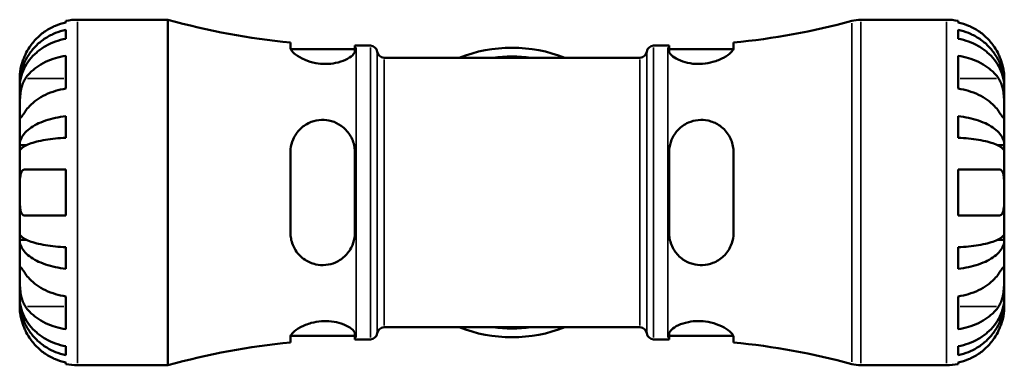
# Model space of a CAD drawing. Header units: millimetres. Extents: x 0 to 905, y 0 to 693.
# Tile 6 of 10: x 315 to 449, y 450 to 497. Entities that reach past the tile are written whole.
import ezdxf

# ---------------------------------------------------------------- set-up
doc = ezdxf.new("R2010")
doc.units = ezdxf.units.MM
doc.layers.add('Visible (ISO)', color=7, linetype='Continuous', lineweight=50)
doc.layers.add('Visible Narrow (ISO)', color=7, linetype='Continuous', lineweight=35)

msp = doc.modelspace()

# ---------------------------------------------------------------- linework, layer by layer
at = {"layer": 'Visible (ISO)'}
for p, q in [((322.575, 497.283), (334.86, 497.283)), ((334.86, 450.283), (334.86, 497.283)), ((429.178, 497.283), (440.825, 497.283)), ((321, 496.91), (321, 497.124)), ((321, 494.694), (321, 495.901)), ((442.4, 497.124), (442.4, 496.91)), ((442.4, 495.901), (442.4, 494.694)), ((351.557, 494.179), (351.557, 493.423)), ((351.592, 493.258), (360.307, 493.258)), ((360.307, 492.986), (360.307, 493.758)), ((360.49, 493.758), (362.43, 493.758)), ((400.97, 493.758), (402.91, 493.758)), ((403.092, 493.758), (403.092, 492.986)), ((403.092, 493.258), (411.807, 493.258)), ((411.842, 493.423), (411.842, 494.179)), ((321, 487.909), (321, 492.364)), ((364.295, 492.113), (399.104, 492.113)), ((442.4, 492.364), (442.4, 487.909)), ((314.7, 488.402), (314.7, 489.408)), ((448.7, 488.402), (448.7, 489.408)), ((314.7, 488.402), (314.712, 488.402)), ((314.7, 488.02), (314.7, 488.402)), ((314.7, 484.831), (314.7, 488.02)), ((448.7, 488.402), (448.687, 488.402)), ((448.7, 488.02), (448.7, 488.402)), ((448.7, 484.831), (448.7, 488.02)), ((314.7, 480.221), (314.7, 484.831)), ((321, 481.237), (321, 484.152)), ((442.4, 484.152), (442.4, 481.237)), ((448.7, 480.221), (448.7, 484.831)), ((314.7, 480.221), (315.608, 480.221)), ((314.7, 479.297), (314.7, 480.221)), ((448.7, 480.221), (447.791, 480.221)), ((448.7, 479.297), (448.7, 480.221)), ((314.7, 473.783), (314.7, 479.297)), ((351.557, 479.283), (351.557, 468.283)), ((360.307, 468.283), (360.307, 479.283)), ((403.092, 479.283), (403.092, 468.283)), ((411.842, 468.283), (411.842, 479.283)), ((448.7, 473.783), (448.7, 479.297)), ((321, 470.633), (321, 476.933)), ((442.4, 476.933), (442.4, 470.633)), ((314.7, 468.268), (314.7, 473.783)), ((448.7, 468.268), (448.7, 473.783)), ((314.7, 467.344), (314.7, 468.268)), ((448.7, 467.344), (448.7, 468.268)), ((314.7, 467.344), (315.608, 467.344)), ((314.7, 462.734), (314.7, 467.344)), ((448.7, 467.344), (447.791, 467.344)), ((448.7, 462.734), (448.7, 467.344)), ((321, 463.413), (321, 466.329)), ((442.4, 466.329), (442.4, 463.413)), ((314.7, 459.546), (314.7, 462.734)), ((448.7, 459.546), (448.7, 462.734)), ((321, 455.202), (321, 459.657)), ((442.4, 459.657), (442.4, 455.202)), ((314.7, 459.163), (314.7, 459.546)), ((314.7, 459.163), (314.712, 459.163)), ((314.7, 458.158), (314.7, 459.163)), ((448.7, 459.163), (448.687, 459.163)), ((448.7, 459.163), (448.7, 459.546)), ((448.7, 458.158), (448.7, 459.163)), ((351.592, 454.308), (360.307, 454.308)), ((360.307, 453.808), (360.307, 454.58)), ((364.295, 455.453), (399.104, 455.453)), ((403.092, 454.58), (403.092, 453.808)), ((403.092, 454.308), (411.807, 454.308)), ((351.557, 454.142), (351.557, 453.387)), ((360.49, 453.808), (362.43, 453.808)), ((400.97, 453.808), (402.91, 453.808)), ((411.842, 453.387), (411.842, 454.142)), ((321, 451.664), (321, 452.872)), ((442.4, 452.872), (442.4, 451.664)), ((321, 450.442), (321, 450.655)), ((322.575, 450.283), (334.86, 450.283)), ((429.178, 450.283), (440.825, 450.283)), ((442.4, 450.655), (442.4, 450.442))]:
    msp.add_line(p, q, dxfattribs=at)
for centre, radius, start, end in [((322.575, 489.408), 7.875, 90, 101.53696), ((360.49, 588.697), 94.939, 254.33801, 264.60126), ((429.178, 492.583), 4.7, 90, 105.28588), ((440.825, 489.408), 7.875, 78.46304, 90), ((402.91, 588.697), 94.939, 275.39874, 285.28588), ((360.49, 588.697), 94.939, 269.88986, 270), ((362.43, 492.818), 0.94, 7.18076, 90), ((381.7, 473.783), 19.689, 68.58647, 111.41353), ((400.97, 492.818), 0.94, 90, 172.81924), ((402.91, 588.697), 94.939, 270, 270.11014), ((364.295, 493.053), 0.94, 187.18076, 270), ((399.104, 493.053), 0.94, 270, 352.81924), ((362.43, 454.748), 0.94, 270, 352.81924), ((364.295, 454.513), 0.94, 90, 172.81924), ((381.7, 473.783), 19.689, 248.58647, 291.41353), ((399.104, 454.513), 0.94, 7.18076, 90), ((400.97, 454.748), 0.94, 187.18076, 270), ((360.49, 358.868), 94.939, 95.39874, 105.66199), ((360.49, 358.868), 94.939, 90, 90.11014), ((402.91, 358.868), 94.939, 89.88986, 90), ((402.91, 358.868), 94.939, 74.71412, 84.60126), ((322.575, 458.158), 7.875, 258.46304, 270), ((429.178, 454.983), 4.7, 254.71412, 270), ((440.825, 458.158), 7.875, 270, 281.53696)]:
    msp.add_arc(centre, radius, start, end, dxfattribs=at)
for points, knots in [([(314.7, 488.402), (314.7, 488.876), (314.748, 489.393), (314.955, 490.406), (315.114, 490.902), (315.487, 491.775), (315.735, 492.233), (316.324, 493.089), (316.666, 493.487), (317.354, 494.154), (317.763, 494.484), (318.644, 495.055), (319.115, 495.295), (320.001, 495.651), (320.495, 495.801), (321, 495.901)], [3.5133937, 3.5133937, 3.5133937, 3.5133937, 3.6601181, 3.6601181, 3.8068425, 3.8068425, 3.9529976, 3.9529976, 4.0991526, 4.0991526, 4.2449679, 4.2449679, 4.3907831, 4.3907831, 4.5326305, 4.5326305, 4.5326305, 4.5326305]), ([(321, 496.91), (320.498, 496.807), (320.007, 496.651), (319.124, 496.284), (318.653, 496.035), (317.772, 495.444), (317.364, 495.101), (316.675, 494.408), (316.332, 493.994), (315.824, 493.228), (315.635, 492.891), (315.477, 492.558)], [0.14941001, 0.14941001, 0.14941001, 0.14941001, 0.29044502, 0.29044502, 0.43634177, 0.43634177, 0.58223851, 0.58223851, 0.72934673, 0.72934673, 0.83526259, 0.83526259, 0.83526259, 0.83526259]), ([(447.922, 492.558), (447.764, 492.891), (447.575, 493.228), (447.067, 493.994), (446.724, 494.408), (446.035, 495.101), (445.627, 495.444), (444.747, 496.035), (444.275, 496.284), (443.392, 496.651), (442.902, 496.807), (442.4, 496.91)], [3.89239507, 3.89239507, 3.89239507, 3.89239507, 3.99831093, 3.99831093, 4.14541915, 4.14541915, 4.2913159, 4.2913159, 4.43721264, 4.43721264, 4.57824766, 4.57824766, 4.57824766, 4.57824766]), ([(442.4, 495.901), (442.905, 495.801), (443.398, 495.651), (444.284, 495.295), (444.756, 495.055), (445.636, 494.484), (446.045, 494.154), (446.733, 493.487), (447.075, 493.089), (447.664, 492.233), (447.912, 491.775), (448.285, 490.902), (448.444, 490.406), (448.652, 489.393), (448.7, 488.876), (448.7, 488.402)], [0.1494024, 0.1494024, 0.1494024, 0.1494024, 0.2912498, 0.2912498, 0.4370651, 0.4370651, 0.5828803, 0.5828803, 0.7290354, 0.7290354, 0.8751905, 0.8751905, 1.0219149, 1.0219149, 1.1686392, 1.1686392, 1.1686392, 1.1686392]), ([(321, 494.694), (320.495, 494.605), (320.001, 494.471), (319.115, 494.154), (318.644, 493.941), (317.763, 493.433), (317.354, 493.138), (316.666, 492.545), (316.324, 492.191), (315.735, 491.429), (315.487, 491.021), (315.114, 490.244), (314.955, 489.803), (314.748, 488.901), (314.7, 488.441), (314.7, 488.02)], [0.1494024, 0.1494024, 0.1494024, 0.1494024, 0.2912498, 0.2912498, 0.4370651, 0.4370651, 0.5828803, 0.5828803, 0.7290354, 0.7290354, 0.8751905, 0.8751905, 1.0219149, 1.0219149, 1.1686392, 1.1686392, 1.1686392, 1.1686392]), ([(448.7, 488.02), (448.7, 488.441), (448.652, 488.901), (448.444, 489.803), (448.285, 490.244), (447.912, 491.021), (447.664, 491.429), (447.075, 492.191), (446.733, 492.545), (446.045, 493.138), (445.636, 493.433), (444.756, 493.941), (444.284, 494.154), (443.398, 494.471), (442.905, 494.605), (442.4, 494.694)], [3.5133937, 3.5133937, 3.5133937, 3.5133937, 3.6601181, 3.6601181, 3.8068425, 3.8068425, 3.9529976, 3.9529976, 4.0991526, 4.0991526, 4.2449679, 4.2449679, 4.3907831, 4.3907831, 4.5326305, 4.5326305, 4.5326305, 4.5326305]), ([(360.307, 492.986), (360.307, 492.954), (360.303, 492.922), (360.26, 492.748), (360.153, 492.593), (359.763, 492.23), (359.444, 492.02), (358.655, 491.656), (358.197, 491.5), (357.261, 491.311), (356.81, 491.263), (355.885, 491.26), (355.429, 491.304), (354.458, 491.487), (353.967, 491.641), (353.014, 492.037), (352.579, 492.288), (351.94, 492.766), (351.725, 492.992), (351.579, 493.273), (351.557, 493.352), (351.557, 493.423)], [-1.5289596, -1.5289596, -1.5289596, -1.5289596, -1.4945371, -1.4945371, -1.3499022, -1.3499022, -1.1677348, -1.1677348, -0.9960923, -0.9960923, -0.8552054, -0.8552054, -0.7168838, -0.7168838, -0.55127, -0.55127, -0.354237, -0.354237, -0.1689262, -0.1689262, -0.0888533, -0.0888533, -0.0888533, -0.0888533]), ([(411.842, 493.423), (411.842, 493.385), (411.836, 493.344), (411.78, 493.162), (411.67, 493.003), (411.267, 492.602), (410.925, 492.352), (410.08, 491.895), (409.584, 491.687), (408.591, 491.409), (408.122, 491.322), (407.189, 491.248), (406.741, 491.255), (405.822, 491.358), (405.369, 491.461), (404.499, 491.749), (404.106, 491.941), (403.479, 492.348), (403.258, 492.563), (403.114, 492.837), (403.092, 492.914), (403.092, 492.986)], [-1.5361641, -1.5361641, -1.5361641, -1.5361641, -1.4931546, -1.4931546, -1.3519348, -1.3519348, -1.159433, -1.159433, -0.9747621, -0.9747621, -0.8286698, -0.8286698, -0.6930532, -0.6930532, -0.5401654, -0.5401654, -0.362729, -0.362729, -0.1743542, -0.1743542, -0.0958072, -0.0958072, -0.0958072, -0.0958072]), ([(315.477, 492.558), (315.415, 492.427), (315.356, 492.295), (315.22, 491.969), (315.148, 491.776), (315.016, 491.387), (314.959, 491.193), (314.845, 490.744), (314.798, 490.502), (314.727, 490.018), (314.711, 489.801), (314.698, 489.49), (314.7, 489.408), (314.7, 489.408)], [-0.50816407, -0.50816407, -0.50816407, -0.50816407, -0.46460526, -0.46460526, -0.40154747, -0.40154747, -0.3356183, -0.3356183, -0.24286964, -0.24286964, -0.12490659, -0.12490659, 0, 0, 0, 0]), ([(315.477, 489.286), (315.635, 489.522), (315.824, 489.76), (316.332, 490.302), (316.675, 490.595), (317.364, 491.084), (317.772, 491.327), (318.653, 491.745), (319.124, 491.921), (320.007, 492.181), (320.498, 492.29), (321, 492.364)], [3.89239507, 3.89239507, 3.89239507, 3.89239507, 3.99831093, 3.99831093, 4.14541915, 4.14541915, 4.2913159, 4.2913159, 4.43721264, 4.43721264, 4.57824766, 4.57824766, 4.57824766, 4.57824766]), ([(442.4, 492.364), (442.902, 492.29), (443.392, 492.181), (444.275, 491.921), (444.747, 491.745), (445.627, 491.327), (446.035, 491.084), (446.724, 490.595), (447.067, 490.302), (447.575, 489.76), (447.764, 489.522), (447.922, 489.286)], [0.14941001, 0.14941001, 0.14941001, 0.14941001, 0.29044502, 0.29044502, 0.43634177, 0.43634177, 0.58223851, 0.58223851, 0.72934673, 0.72934673, 0.83526259, 0.83526259, 0.83526259, 0.83526259]), ([(448.7, 489.408), (448.7, 489.408), (448.7, 489.431), (448.699, 489.525), (448.697, 489.599), (448.683, 489.868), (448.663, 490.111), (448.578, 490.622), (448.528, 490.858), (448.41, 491.296), (448.351, 491.486), (448.215, 491.876), (448.137, 492.074), (448.01, 492.367), (447.967, 492.463), (447.922, 492.558)], [-2.17667965, -2.17667965, -2.17667965, -2.17667965, -2.11086653, -2.11086653, -2.04055216, -2.04055216, -1.91738302, -1.91738302, -1.82942275, -1.82942275, -1.76558177, -1.76558177, -1.70117883, -1.70117883, -1.66961913, -1.66961913, -1.66961913, -1.66961913]), ([(314.7, 484.831), (314.7, 484.987), (314.699, 485.159), (314.701, 485.541), (314.702, 485.752), (314.715, 486.291), (314.73, 486.627), (314.795, 487.282), (314.842, 487.596), (314.959, 488.107), (315.017, 488.307), (315.152, 488.681), (315.228, 488.852), (315.364, 489.108), (315.419, 489.2), (315.477, 489.286)], [0, 0, 0, 0, 0.06608139, 0.06608139, 0.13667451, 0.13667451, 0.23873403, 0.23873403, 0.33457773, 0.33457773, 0.40157847, 0.40157847, 0.46685307, 0.46685307, 0.50745344, 0.50745344, 0.50745344, 0.50745344]), ([(447.922, 489.286), (447.98, 489.2), (448.035, 489.108), (448.171, 488.852), (448.247, 488.681), (448.382, 488.308), (448.44, 488.107), (448.555, 487.608), (448.601, 487.307), (448.673, 486.611), (448.688, 486.223), (448.701, 485.475), (448.7, 485.126), (448.7, 484.831)], [-0.50766593, -0.50766593, -0.50766593, -0.50766593, -0.46718991, -0.46718991, -0.40200215, -0.40200215, -0.33506637, -0.33506637, -0.24300458, -0.24300458, -0.12488859, -0.12488859, 0, 0, 0, 0]), ([(321, 487.909), (320.498, 487.836), (320.007, 487.726), (319.124, 487.466), (318.653, 487.29), (317.772, 486.872), (317.364, 486.629), (316.675, 486.14), (316.332, 485.847), (315.824, 485.305), (315.635, 485.067), (315.477, 484.831)], [0.14941001, 0.14941001, 0.14941001, 0.14941001, 0.29044502, 0.29044502, 0.43634177, 0.43634177, 0.58223851, 0.58223851, 0.72934673, 0.72934673, 0.83526259, 0.83526259, 0.83526259, 0.83526259]), ([(447.922, 484.831), (447.764, 485.067), (447.575, 485.305), (447.067, 485.847), (446.724, 486.14), (446.035, 486.629), (445.627, 486.872), (444.747, 487.29), (444.275, 487.466), (443.392, 487.726), (442.902, 487.836), (442.4, 487.909)], [3.89239507, 3.89239507, 3.89239507, 3.89239507, 3.99831093, 3.99831093, 4.14541915, 4.14541915, 4.2913159, 4.2913159, 4.43721264, 4.43721264, 4.57824766, 4.57824766, 4.57824766, 4.57824766]), ([(315.477, 484.831), (315.42, 484.745), (315.364, 484.663), (315.228, 484.461), (315.152, 484.351), (315.017, 484.159), (314.959, 484.08), (314.845, 483.943), (314.798, 483.904), (314.727, 483.916), (314.711, 483.996), (314.698, 484.304), (314.7, 484.537), (314.7, 484.831)], [-0.50766593, -0.50766593, -0.50766593, -0.50766593, -0.46718991, -0.46718991, -0.40200215, -0.40200215, -0.33506637, -0.33506637, -0.24300458, -0.24300458, -0.12488859, -0.12488859, 0, 0, 0, 0]), ([(314.7, 480.221), (314.7, 480.469), (314.748, 480.74), (314.955, 481.271), (315.114, 481.531), (315.487, 481.989), (315.735, 482.229), (316.324, 482.678), (316.666, 482.886), (317.354, 483.236), (317.763, 483.41), (318.644, 483.709), (319.115, 483.834), (320.001, 484.021), (320.495, 484.1), (321, 484.152)], [3.5133937, 3.5133937, 3.5133937, 3.5133937, 3.6601181, 3.6601181, 3.8068425, 3.8068425, 3.9529976, 3.9529976, 4.0991526, 4.0991526, 4.2449679, 4.2449679, 4.3907831, 4.3907831, 4.5326305, 4.5326305, 4.5326305, 4.5326305]), ([(442.4, 484.152), (442.905, 484.1), (443.398, 484.021), (444.284, 483.834), (444.756, 483.709), (445.636, 483.41), (446.045, 483.236), (446.733, 482.886), (447.075, 482.678), (447.664, 482.229), (447.912, 481.989), (448.285, 481.531), (448.444, 481.271), (448.652, 480.74), (448.7, 480.469), (448.7, 480.221)], [0.1494024, 0.1494024, 0.1494024, 0.1494024, 0.2912498, 0.2912498, 0.4370651, 0.4370651, 0.5828803, 0.5828803, 0.7290354, 0.7290354, 0.8751905, 0.8751905, 1.0219149, 1.0219149, 1.1686392, 1.1686392, 1.1686392, 1.1686392]), ([(448.7, 484.831), (448.7, 484.675), (448.7, 484.537), (448.699, 484.288), (448.697, 484.183), (448.685, 483.985), (448.67, 483.92), (448.605, 483.901), (448.557, 483.939), (448.44, 484.08), (448.382, 484.159), (448.247, 484.35), (448.171, 484.461), (448.035, 484.663), (447.98, 484.745), (447.922, 484.831)], [0, 0, 0, 0, 0.06608139, 0.06608139, 0.13667451, 0.13667451, 0.23873403, 0.23873403, 0.33457773, 0.33457773, 0.40157847, 0.40157847, 0.46685307, 0.46685307, 0.50745344, 0.50745344, 0.50745344, 0.50745344]), ([(351.557, 479.283), (351.557, 479.418), (351.563, 479.553), (351.618, 480.145), (351.732, 480.588), (352.144, 481.552), (352.49, 482.048), (353.338, 482.851), (353.833, 483.167), (354.829, 483.542), (355.299, 483.639), (356.235, 483.671), (356.684, 483.616), (357.606, 483.357), (358.06, 483.137), (358.927, 482.523), (359.317, 482.11), (359.935, 481.144), (360.151, 480.585), (360.287, 479.761), (360.307, 479.522), (360.307, 479.283)], [-1.5393909, -1.5393909, -1.5393909, -1.5393909, -1.4971133, -1.4971133, -1.3525358, -1.3525358, -1.1601602, -1.1601602, -0.9759188, -0.9759188, -0.8296978, -0.8296978, -0.6934635, -0.6934635, -0.5395769, -0.5395769, -0.3621989, -0.3621989, -0.1741783, -0.1741783, -0.0990536, -0.0990536, -0.0990536, -0.0990536]), ([(403.092, 479.283), (403.092, 479.396), (403.096, 479.509), (403.14, 480.072), (403.245, 480.511), (403.627, 481.456), (403.945, 481.941), (404.731, 482.74), (405.188, 483.059), (406.123, 483.471), (406.573, 483.591), (407.494, 483.681), (407.948, 483.654), (408.914, 483.446), (409.404, 483.239), (410.359, 482.623), (410.797, 482.185), (411.444, 481.195), (411.664, 480.652), (411.818, 479.814), (411.842, 479.55), (411.842, 479.283)], [-1.5256648, -1.5256648, -1.5256648, -1.5256648, -1.4902672, -1.4902672, -1.3485323, -1.3485323, -1.1662608, -1.1662608, -0.9943308, -0.9943308, -0.8537089, -0.8537089, -0.7161186, -0.7161186, -0.5516028, -0.5516028, -0.3549067, -0.3549067, -0.169128, -0.169128, -0.0855511, -0.0855511, -0.0855511, -0.0855511]), ([(321, 481.237), (320.495, 481.211), (320.001, 481.172), (319.115, 481.08), (318.644, 481.018), (317.763, 480.87), (317.354, 480.785), (316.666, 480.612), (316.324, 480.509), (315.735, 480.288), (315.487, 480.169), (315.114, 479.944), (314.955, 479.815), (314.748, 479.553), (314.7, 479.42), (314.7, 479.297)], [0.1494024, 0.1494024, 0.1494024, 0.1494024, 0.2912498, 0.2912498, 0.4370651, 0.4370651, 0.5828803, 0.5828803, 0.7290354, 0.7290354, 0.8751905, 0.8751905, 1.0219149, 1.0219149, 1.1686392, 1.1686392, 1.1686392, 1.1686392]), ([(448.7, 479.297), (448.7, 479.42), (448.652, 479.553), (448.444, 479.815), (448.285, 479.944), (447.912, 480.169), (447.664, 480.288), (447.075, 480.509), (446.733, 480.612), (446.045, 480.785), (445.636, 480.87), (444.756, 481.018), (444.284, 481.08), (443.398, 481.172), (442.905, 481.211), (442.4, 481.237)], [3.5133937, 3.5133937, 3.5133937, 3.5133937, 3.6601181, 3.6601181, 3.8068425, 3.8068425, 3.9529976, 3.9529976, 4.0991526, 4.0991526, 4.2449679, 4.2449679, 4.3907831, 4.3907831, 4.5326305, 4.5326305, 4.5326305, 4.5326305]), ([(314.7, 473.783), (314.7, 474.002), (314.699, 474.221), (314.701, 474.665), (314.702, 474.888), (314.716, 475.473), (314.736, 475.808), (314.821, 476.284), (314.871, 476.45), (314.989, 476.676), (315.048, 476.752), (315.185, 476.865), (315.262, 476.902), (315.389, 476.928), (315.432, 476.933), (315.477, 476.933)], [-2.17667965, -2.17667965, -2.17667965, -2.17667965, -2.11086653, -2.11086653, -2.04055216, -2.04055216, -1.91738302, -1.91738302, -1.82942275, -1.82942275, -1.76558177, -1.76558177, -1.70117883, -1.70117883, -1.66961913, -1.66961913, -1.66961913, -1.66961913]), ([(315.477, 476.933), (315.635, 476.933), (315.824, 476.933), (316.332, 476.933), (316.675, 476.933), (317.364, 476.933), (317.772, 476.933), (318.653, 476.933), (319.124, 476.933), (320.007, 476.933), (320.498, 476.933), (321, 476.933)], [3.89239507, 3.89239507, 3.89239507, 3.89239507, 3.99831093, 3.99831093, 4.14541915, 4.14541915, 4.2913159, 4.2913159, 4.43721264, 4.43721264, 4.57824766, 4.57824766, 4.57824766, 4.57824766]), ([(442.4, 476.933), (442.902, 476.933), (443.392, 476.933), (444.275, 476.933), (444.747, 476.933), (445.627, 476.933), (446.035, 476.933), (446.724, 476.933), (447.067, 476.933), (447.575, 476.933), (447.764, 476.933), (447.922, 476.933)], [0.14941001, 0.14941001, 0.14941001, 0.14941001, 0.29044502, 0.29044502, 0.43634177, 0.43634177, 0.58223851, 0.58223851, 0.72934673, 0.72934673, 0.83526259, 0.83526259, 0.83526259, 0.83526259]), ([(447.922, 476.933), (447.984, 476.933), (448.043, 476.925), (448.179, 476.883), (448.252, 476.841), (448.383, 476.715), (448.44, 476.63), (448.554, 476.376), (448.601, 476.189), (448.673, 475.687), (448.688, 475.357), (448.701, 474.611), (448.7, 474.199), (448.7, 473.783)], [-0.50816407, -0.50816407, -0.50816407, -0.50816407, -0.46460526, -0.46460526, -0.40154747, -0.40154747, -0.3356183, -0.3356183, -0.24286964, -0.24286964, -0.12490659, -0.12490659, 0, 0, 0, 0]), ([(315.477, 470.633), (315.415, 470.633), (315.356, 470.641), (315.22, 470.682), (315.148, 470.725), (315.016, 470.851), (314.959, 470.936), (314.845, 471.19), (314.798, 471.376), (314.727, 471.879), (314.711, 472.209), (314.698, 472.954), (314.7, 473.366), (314.7, 473.783)], [-0.50816407, -0.50816407, -0.50816407, -0.50816407, -0.46460526, -0.46460526, -0.40154747, -0.40154747, -0.3356183, -0.3356183, -0.24286964, -0.24286964, -0.12490659, -0.12490659, 0, 0, 0, 0]), ([(448.7, 473.783), (448.7, 473.563), (448.7, 473.345), (448.699, 472.901), (448.697, 472.678), (448.683, 472.092), (448.663, 471.758), (448.578, 471.281), (448.528, 471.115), (448.41, 470.889), (448.351, 470.814), (448.215, 470.701), (448.137, 470.664), (448.01, 470.637), (447.967, 470.633), (447.922, 470.633)], [-2.17667965, -2.17667965, -2.17667965, -2.17667965, -2.11086653, -2.11086653, -2.04055216, -2.04055216, -1.91738302, -1.91738302, -1.82942275, -1.82942275, -1.76558177, -1.76558177, -1.70117883, -1.70117883, -1.66961913, -1.66961913, -1.66961913, -1.66961913]), ([(321, 470.633), (320.498, 470.633), (320.007, 470.633), (319.124, 470.633), (318.653, 470.633), (317.772, 470.633), (317.364, 470.633), (316.675, 470.633), (316.332, 470.633), (315.824, 470.633), (315.635, 470.633), (315.477, 470.633)], [0.14941001, 0.14941001, 0.14941001, 0.14941001, 0.29044502, 0.29044502, 0.43634177, 0.43634177, 0.58223851, 0.58223851, 0.72934673, 0.72934673, 0.83526259, 0.83526259, 0.83526259, 0.83526259]), ([(447.922, 470.633), (447.764, 470.633), (447.575, 470.633), (447.067, 470.633), (446.724, 470.633), (446.035, 470.633), (445.627, 470.633), (444.747, 470.633), (444.275, 470.633), (443.392, 470.633), (442.902, 470.633), (442.4, 470.633)], [3.89239507, 3.89239507, 3.89239507, 3.89239507, 3.99831093, 3.99831093, 4.14541915, 4.14541915, 4.2913159, 4.2913159, 4.43721264, 4.43721264, 4.57824766, 4.57824766, 4.57824766, 4.57824766]), ([(314.7, 468.268), (314.7, 468.146), (314.748, 468.012), (314.955, 467.75), (315.114, 467.622), (315.487, 467.396), (315.735, 467.277), (316.324, 467.056), (316.666, 466.953), (317.354, 466.781), (317.763, 466.695), (318.644, 466.548), (319.115, 466.486), (320.001, 466.394), (320.495, 466.355), (321, 466.329)], [3.5133937, 3.5133937, 3.5133937, 3.5133937, 3.6601181, 3.6601181, 3.8068425, 3.8068425, 3.9529976, 3.9529976, 4.0991526, 4.0991526, 4.2449679, 4.2449679, 4.3907831, 4.3907831, 4.5326305, 4.5326305, 4.5326305, 4.5326305]), ([(360.307, 468.283), (360.307, 468.173), (360.303, 468.063), (360.26, 467.493), (360.153, 467.045), (359.763, 466.094), (359.444, 465.61), (358.655, 464.815), (358.197, 464.498), (357.261, 464.089), (356.81, 463.971), (355.885, 463.884), (355.429, 463.913), (354.458, 464.128), (353.967, 464.34), (353.014, 464.965), (352.579, 465.408), (351.94, 466.403), (351.725, 466.946), (351.579, 467.773), (351.557, 468.027), (351.557, 468.283)], [-1.5289596, -1.5289596, -1.5289596, -1.5289596, -1.4945371, -1.4945371, -1.3499022, -1.3499022, -1.1677348, -1.1677348, -0.9960923, -0.9960923, -0.8552054, -0.8552054, -0.7168838, -0.7168838, -0.55127, -0.55127, -0.354237, -0.354237, -0.1689262, -0.1689262, -0.0888533, -0.0888533, -0.0888533, -0.0888533]), ([(411.842, 468.283), (411.842, 468.145), (411.836, 468.008), (411.78, 467.424), (411.67, 466.991), (411.267, 466.034), (410.925, 465.536), (410.08, 464.727), (409.584, 464.408), (408.591, 464.028), (408.122, 463.93), (407.189, 463.894), (406.741, 463.945), (405.822, 464.197), (405.369, 464.412), (404.499, 465.018), (404.106, 465.428), (403.479, 466.39), (403.258, 466.948), (403.114, 467.783), (403.092, 468.032), (403.092, 468.283)], [-1.5361641, -1.5361641, -1.5361641, -1.5361641, -1.4931546, -1.4931546, -1.3519348, -1.3519348, -1.159433, -1.159433, -0.9747621, -0.9747621, -0.8286698, -0.8286698, -0.6930532, -0.6930532, -0.5401654, -0.5401654, -0.362729, -0.362729, -0.1743542, -0.1743542, -0.0958072, -0.0958072, -0.0958072, -0.0958072]), ([(442.4, 466.329), (442.905, 466.355), (443.398, 466.394), (444.284, 466.486), (444.756, 466.548), (445.636, 466.695), (446.045, 466.781), (446.733, 466.953), (447.075, 467.056), (447.664, 467.277), (447.912, 467.396), (448.285, 467.622), (448.444, 467.75), (448.652, 468.012), (448.7, 468.146), (448.7, 468.268)], [0.1494024, 0.1494024, 0.1494024, 0.1494024, 0.2912498, 0.2912498, 0.4370651, 0.4370651, 0.5828803, 0.5828803, 0.7290354, 0.7290354, 0.8751905, 0.8751905, 1.0219149, 1.0219149, 1.1686392, 1.1686392, 1.1686392, 1.1686392]), ([(321, 463.413), (320.495, 463.466), (320.001, 463.544), (319.115, 463.731), (318.644, 463.857), (317.763, 464.156), (317.354, 464.329), (316.666, 464.679), (316.324, 464.887), (315.735, 465.336), (315.487, 465.576), (315.114, 466.034), (314.955, 466.294), (314.748, 466.825), (314.7, 467.096), (314.7, 467.344)], [0.1494024, 0.1494024, 0.1494024, 0.1494024, 0.2912498, 0.2912498, 0.4370651, 0.4370651, 0.5828803, 0.5828803, 0.7290354, 0.7290354, 0.8751905, 0.8751905, 1.0219149, 1.0219149, 1.1686392, 1.1686392, 1.1686392, 1.1686392]), ([(448.7, 467.344), (448.7, 467.096), (448.652, 466.825), (448.444, 466.294), (448.285, 466.034), (447.912, 465.576), (447.664, 465.336), (447.075, 464.887), (446.733, 464.679), (446.045, 464.329), (445.636, 464.156), (444.756, 463.857), (444.284, 463.731), (443.398, 463.544), (442.905, 463.466), (442.4, 463.413)], [3.5133937, 3.5133937, 3.5133937, 3.5133937, 3.6601181, 3.6601181, 3.8068425, 3.8068425, 3.9529976, 3.9529976, 4.0991526, 4.0991526, 4.2449679, 4.2449679, 4.3907831, 4.3907831, 4.5326305, 4.5326305, 4.5326305, 4.5326305]), ([(314.7, 462.734), (314.7, 462.89), (314.699, 463.029), (314.701, 463.277), (314.702, 463.382), (314.715, 463.581), (314.73, 463.645), (314.795, 463.665), (314.842, 463.626), (314.959, 463.485), (315.017, 463.406), (315.152, 463.215), (315.228, 463.104), (315.364, 462.903), (315.419, 462.82), (315.477, 462.734)], [0, 0, 0, 0, 0.06608139, 0.06608139, 0.13667451, 0.13667451, 0.23873403, 0.23873403, 0.33457773, 0.33457773, 0.40157847, 0.40157847, 0.46685307, 0.46685307, 0.50745344, 0.50745344, 0.50745344, 0.50745344]), ([(447.922, 462.734), (447.98, 462.82), (448.035, 462.902), (448.171, 463.104), (448.247, 463.215), (448.382, 463.406), (448.44, 463.485), (448.555, 463.623), (448.601, 463.662), (448.673, 463.649), (448.688, 463.569), (448.701, 463.261), (448.7, 463.029), (448.7, 462.734)], [-0.50766593, -0.50766593, -0.50766593, -0.50766593, -0.46718991, -0.46718991, -0.40200215, -0.40200215, -0.33506637, -0.33506637, -0.24300458, -0.24300458, -0.12488859, -0.12488859, 0, 0, 0, 0]), ([(315.477, 458.279), (315.42, 458.366), (315.364, 458.458), (315.228, 458.713), (315.152, 458.884), (315.017, 459.258), (314.959, 459.458), (314.845, 459.957), (314.798, 460.258), (314.727, 460.955), (314.711, 461.342), (314.698, 462.09), (314.7, 462.44), (314.7, 462.734)], [-0.50766593, -0.50766593, -0.50766593, -0.50766593, -0.46718991, -0.46718991, -0.40200215, -0.40200215, -0.33506637, -0.33506637, -0.24300458, -0.24300458, -0.12488859, -0.12488859, 0, 0, 0, 0]), ([(315.477, 462.734), (315.635, 462.499), (315.824, 462.26), (316.332, 461.718), (316.675, 461.426), (317.364, 460.936), (317.772, 460.693), (318.653, 460.275), (319.124, 460.099), (320.007, 459.839), (320.498, 459.73), (321, 459.657)], [3.89239507, 3.89239507, 3.89239507, 3.89239507, 3.99831093, 3.99831093, 4.14541915, 4.14541915, 4.2913159, 4.2913159, 4.43721264, 4.43721264, 4.57824766, 4.57824766, 4.57824766, 4.57824766]), ([(442.4, 459.657), (442.902, 459.73), (443.392, 459.839), (444.275, 460.099), (444.747, 460.275), (445.627, 460.693), (446.035, 460.936), (446.724, 461.426), (447.067, 461.718), (447.575, 462.26), (447.764, 462.499), (447.922, 462.734)], [0.14941001, 0.14941001, 0.14941001, 0.14941001, 0.29044502, 0.29044502, 0.43634177, 0.43634177, 0.58223851, 0.58223851, 0.72934673, 0.72934673, 0.83526259, 0.83526259, 0.83526259, 0.83526259]), ([(448.7, 462.734), (448.7, 462.578), (448.7, 462.407), (448.699, 462.025), (448.697, 461.814), (448.685, 461.274), (448.67, 460.939), (448.605, 460.283), (448.557, 459.969), (448.44, 459.459), (448.382, 459.258), (448.247, 458.885), (448.171, 458.713), (448.035, 458.458), (447.98, 458.366), (447.922, 458.279)], [0, 0, 0, 0, 0.06608139, 0.06608139, 0.13667451, 0.13667451, 0.23873403, 0.23873403, 0.33457773, 0.33457773, 0.40157847, 0.40157847, 0.46685307, 0.46685307, 0.50745344, 0.50745344, 0.50745344, 0.50745344]), ([(314.7, 459.546), (314.7, 459.124), (314.748, 458.664), (314.955, 457.763), (315.114, 457.321), (315.487, 456.544), (315.735, 456.136), (316.324, 455.374), (316.666, 455.021), (317.354, 454.427), (317.763, 454.133), (318.644, 453.625), (319.115, 453.411), (320.001, 453.095), (320.495, 452.961), (321, 452.872)], [3.5133937, 3.5133937, 3.5133937, 3.5133937, 3.6601181, 3.6601181, 3.8068425, 3.8068425, 3.9529976, 3.9529976, 4.0991526, 4.0991526, 4.2449679, 4.2449679, 4.3907831, 4.3907831, 4.5326305, 4.5326305, 4.5326305, 4.5326305]), ([(321, 451.664), (320.495, 451.764), (320.001, 451.915), (319.115, 452.27), (318.644, 452.51), (317.763, 453.081), (317.354, 453.412), (316.666, 454.079), (316.324, 454.476), (315.735, 455.332), (315.487, 455.79), (315.114, 456.664), (314.955, 457.16), (314.748, 458.172), (314.7, 458.69), (314.7, 459.163)], [0.1494024, 0.1494024, 0.1494024, 0.1494024, 0.2912498, 0.2912498, 0.4370651, 0.4370651, 0.5828803, 0.5828803, 0.7290354, 0.7290354, 0.8751905, 0.8751905, 1.0219149, 1.0219149, 1.1686392, 1.1686392, 1.1686392, 1.1686392]), ([(442.4, 452.872), (442.905, 452.961), (443.398, 453.095), (444.284, 453.411), (444.756, 453.625), (445.636, 454.133), (446.045, 454.427), (446.733, 455.021), (447.075, 455.374), (447.664, 456.136), (447.912, 456.544), (448.285, 457.321), (448.444, 457.763), (448.652, 458.664), (448.7, 459.124), (448.7, 459.546)], [0.1494024, 0.1494024, 0.1494024, 0.1494024, 0.2912498, 0.2912498, 0.4370651, 0.4370651, 0.5828803, 0.5828803, 0.7290354, 0.7290354, 0.8751905, 0.8751905, 1.0219149, 1.0219149, 1.1686392, 1.1686392, 1.1686392, 1.1686392]), ([(448.7, 459.163), (448.7, 458.69), (448.652, 458.172), (448.444, 457.16), (448.285, 456.664), (447.912, 455.79), (447.664, 455.332), (447.075, 454.476), (446.733, 454.079), (446.045, 453.412), (445.636, 453.081), (444.756, 452.51), (444.284, 452.27), (443.398, 451.915), (442.905, 451.764), (442.4, 451.664)], [3.5133937, 3.5133937, 3.5133937, 3.5133937, 3.6601181, 3.6601181, 3.8068425, 3.8068425, 3.9529976, 3.9529976, 4.0991526, 4.0991526, 4.2449679, 4.2449679, 4.3907831, 4.3907831, 4.5326305, 4.5326305, 4.5326305, 4.5326305]), ([(314.7, 458.158), (314.7, 458.158), (314.699, 458.135), (314.701, 458.041), (314.702, 457.967), (314.716, 457.697), (314.736, 457.455), (314.821, 456.944), (314.871, 456.707), (314.989, 456.269), (315.048, 456.079), (315.185, 455.689), (315.262, 455.492), (315.389, 455.199), (315.432, 455.103), (315.477, 455.008)], [-2.17667965, -2.17667965, -2.17667965, -2.17667965, -2.11086653, -2.11086653, -2.04055216, -2.04055216, -1.91738302, -1.91738302, -1.82942275, -1.82942275, -1.76558177, -1.76558177, -1.70117883, -1.70117883, -1.66961913, -1.66961913, -1.66961913, -1.66961913]), ([(321, 455.202), (320.498, 455.275), (320.007, 455.385), (319.124, 455.645), (318.653, 455.82), (317.772, 456.239), (317.364, 456.481), (316.675, 456.971), (316.332, 457.264), (315.824, 457.806), (315.635, 458.044), (315.477, 458.279)], [0.14941001, 0.14941001, 0.14941001, 0.14941001, 0.29044502, 0.29044502, 0.43634177, 0.43634177, 0.58223851, 0.58223851, 0.72934673, 0.72934673, 0.83526259, 0.83526259, 0.83526259, 0.83526259]), ([(447.922, 458.279), (447.764, 458.044), (447.575, 457.806), (447.067, 457.264), (446.724, 456.971), (446.035, 456.481), (445.627, 456.239), (444.747, 455.82), (444.275, 455.645), (443.392, 455.385), (442.902, 455.275), (442.4, 455.202)], [3.89239507, 3.89239507, 3.89239507, 3.89239507, 3.99831093, 3.99831093, 4.14541915, 4.14541915, 4.2913159, 4.2913159, 4.43721264, 4.43721264, 4.57824766, 4.57824766, 4.57824766, 4.57824766]), ([(447.922, 455.008), (447.984, 455.139), (448.043, 455.271), (448.179, 455.596), (448.252, 455.789), (448.383, 456.178), (448.44, 456.372), (448.554, 456.821), (448.601, 457.063), (448.673, 457.547), (448.688, 457.764), (448.701, 458.075), (448.7, 458.158), (448.7, 458.158)], [-0.50816407, -0.50816407, -0.50816407, -0.50816407, -0.46460526, -0.46460526, -0.40154747, -0.40154747, -0.3356183, -0.3356183, -0.24286964, -0.24286964, -0.12490659, -0.12490659, 0, 0, 0, 0]), ([(351.557, 454.142), (351.557, 454.18), (351.563, 454.22), (351.618, 454.405), (351.732, 454.568), (352.144, 454.973), (352.49, 455.223), (353.338, 455.678), (353.833, 455.885), (354.829, 456.161), (355.299, 456.247), (356.235, 456.318), (356.684, 456.309), (357.606, 456.202), (358.06, 456.096), (358.927, 455.805), (359.317, 455.612), (359.935, 455.205), (360.151, 454.991), (360.287, 454.721), (360.307, 454.648), (360.307, 454.58)], [-1.5393909, -1.5393909, -1.5393909, -1.5393909, -1.4971133, -1.4971133, -1.3525358, -1.3525358, -1.1601602, -1.1601602, -0.9759188, -0.9759188, -0.8296978, -0.8296978, -0.6934635, -0.6934635, -0.5395769, -0.5395769, -0.3621989, -0.3621989, -0.1741783, -0.1741783, -0.0990536, -0.0990536, -0.0990536, -0.0990536]), ([(403.092, 454.58), (403.092, 454.612), (403.096, 454.646), (403.14, 454.818), (403.245, 454.969), (403.627, 455.329), (403.945, 455.539), (404.731, 455.905), (405.188, 456.061), (406.123, 456.252), (406.573, 456.302), (407.494, 456.307), (407.948, 456.265), (408.914, 456.085), (409.404, 455.934), (410.359, 455.542), (410.797, 455.292), (411.444, 454.814), (411.664, 454.586), (411.818, 454.299), (411.842, 454.217), (411.842, 454.142)], [-1.5256648, -1.5256648, -1.5256648, -1.5256648, -1.4902672, -1.4902672, -1.3485323, -1.3485323, -1.1662608, -1.1662608, -0.9943308, -0.9943308, -0.8537089, -0.8537089, -0.7161186, -0.7161186, -0.5516028, -0.5516028, -0.3549067, -0.3549067, -0.169128, -0.169128, -0.0855511, -0.0855511, -0.0855511, -0.0855511]), ([(315.477, 455.008), (315.635, 454.675), (315.824, 454.338), (316.332, 453.571), (316.675, 453.157), (317.364, 452.465), (317.772, 452.122), (318.653, 451.53), (319.124, 451.282), (320.007, 450.914), (320.498, 450.759), (321, 450.655)], [3.89239507, 3.89239507, 3.89239507, 3.89239507, 3.99831093, 3.99831093, 4.14541915, 4.14541915, 4.2913159, 4.2913159, 4.43721264, 4.43721264, 4.57824766, 4.57824766, 4.57824766, 4.57824766]), ([(442.4, 450.655), (442.902, 450.759), (443.392, 450.914), (444.275, 451.282), (444.747, 451.53), (445.627, 452.122), (446.035, 452.465), (446.724, 453.157), (447.067, 453.571), (447.575, 454.338), (447.764, 454.675), (447.922, 455.008)], [0.14941001, 0.14941001, 0.14941001, 0.14941001, 0.29044502, 0.29044502, 0.43634177, 0.43634177, 0.58223851, 0.58223851, 0.72934673, 0.72934673, 0.83526259, 0.83526259, 0.83526259, 0.83526259])]:
    msp.add_open_spline(points, degree=3, knots=knots, dxfattribs=at)
at = {"layer": 'Visible Narrow (ISO)'}
for p, q in [((322.575, 450.572), (322.575, 496.993)), ((427.939, 450.736), (427.939, 496.829)), ((429.178, 496.993), (429.178, 450.572)), ((440.825, 450.572), (440.825, 496.993)), ((360.49, 454.054), (360.49, 493.512)), ((362.43, 454.054), (362.43, 493.512)), ((400.97, 493.512), (400.97, 454.054)), ((402.91, 454.054), (402.91, 493.512)), ((363.362, 454.866), (363.362, 492.699)), ((364.295, 491.887), (364.295, 455.678)), ((399.104, 455.678), (399.104, 491.887)), ((400.037, 492.699), (400.037, 454.866)), ((315.753, 489.286), (320.723, 489.286)), ((447.646, 489.286), (442.676, 489.286)), ((315.753, 458.279), (320.723, 458.279)), ((447.646, 458.279), (442.676, 458.279))]:
    msp.add_line(p, q, dxfattribs=at)
for start, end in [(81.99262, 98.00738), (261.99262, 278.00738)]:
    msp.add_arc((381.7, 473.783), 18.553, start, end, dxfattribs=at)

doc.saveas('drawing.dxf')
